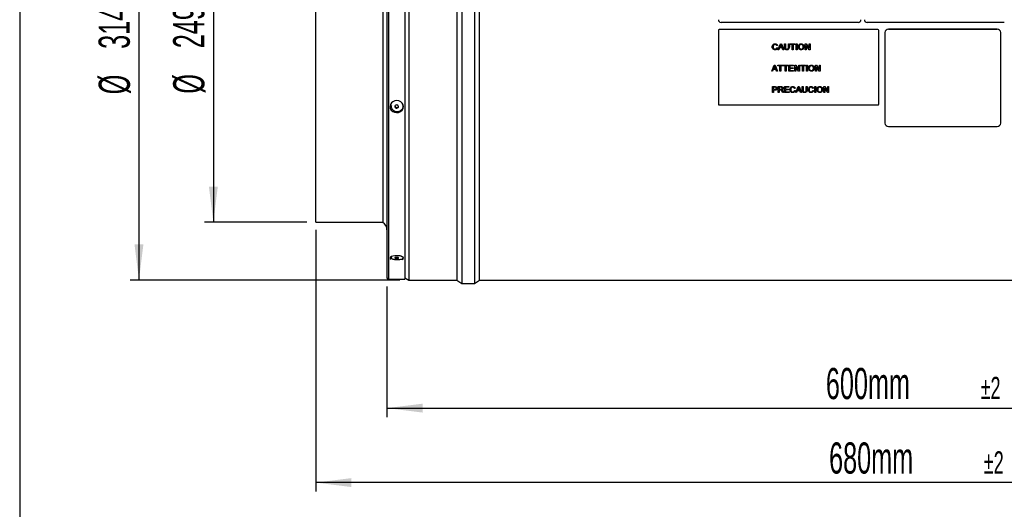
# Model space of a CAD drawing. Extents: x 5 to 297, y -3 to 205.
# Tile 17 of 35: x 5 to 116, y 83 to 138. Entities that reach past the tile are written whole.
import ezdxf

# ---------------------------------------------------------------- set-up
doc = ezdxf.new("R2010")
doc.units = 0
doc.layers.get('0').update_dxf_attribs({"linetype": 'CONTINUOUS'})
doc.styles.add('SLDTEXTSTYLE0', font='TXT', dxfattribs={"width": 0.605})
doc.dimstyles.new('SLDDIMSTYLE0', dxfattribs={"dimtxt": 3.5, "dimasz": 4, "dimexe": 0, "dimexo": 0.0625, "dimgap": 0.875, "dimtad": 1, "dimdec": 0, "dimlfac": 5, "dimrnd": 1e-09, "dimzin": 12, "dimtxsty": 'SLDTEXTSTYLE0', "dimsah": 1, "dimcen": 0.09, "dimazin": 3, "dimtol": 1, "dimtp": 2, "dimtm": 2, "dimtfac": 1, "dimtdec": 0, "dimtofl": 0, "dimtmove": 0, "dimatfit": 3, "dimtolj": 1})
doc.dimstyles.new('SLDDIMSTYLE1', dxfattribs={"dimtxt": 3.5, "dimasz": 4, "dimexe": 0, "dimexo": 0.0625, "dimgap": 0.875, "dimtad": 1, "dimdec": 0, "dimlfac": 5, "dimrnd": 1e-09, "dimzin": 12, "dimtxsty": 'SLDTEXTSTYLE0', "dimsah": 1, "dimcen": 0.09, "dimazin": 3, "dimtfac": 1, "dimtofl": 0, "dimtmove": 0, "dimatfit": 3, "dimtolj": 1, "dimtzin": 12})

# ---------------------------------------------------------------- blocks, each defined once
blk = doc.blocks.new('_D')
at = {"color": 8, "linetype": 'CONTINUOUS'}
for p, q in [((46.23, 108.43), (46.23, 93.79)), ((166.23, 108.43), (166.23, 93.79)), ((46.23, 94.79), (166.23, 94.79))]:
    blk.add_line(p, q, dxfattribs=at)
for points in [[(46.23, 94.79), (50.23, 94.29), (50.23, 95.29)], [(166.23, 94.79), (162.23, 95.29), (162.23, 94.29)]]:
    blk.add_solid(points, dxfattribs=at)
at = {"color": 8, "linetype": 'CONTINUOUS', "attachment_point": 1, "style": 'SLDTEXTSTYLE0'}
for s, insert, char_height in [('600mm', (95.5, 99.3), 3.5), ('±2', (112.87, 98.3), 2.5)]:
    blk.add_mtext(s, dxfattribs=dict(at, insert=insert, char_height=char_height))
blk = doc.blocks.new('_D_1')
at = {"color": 8, "linetype": 'CONTINUOUS'}
for p, q in [((38.23, 114.81), (38.23, 85.43)), ((174.23, 114.65), (174.23, 85.43)), ((174.23, 86.43), (38.23, 86.43))]:
    blk.add_line(p, q, dxfattribs=at)
for points in [[(38.23, 86.43), (42.23, 85.93), (42.23, 86.93)], [(174.23, 86.43), (170.23, 86.93), (170.23, 85.93)]]:
    blk.add_solid(points, dxfattribs=at)
at = {"color": 8, "linetype": 'CONTINUOUS', "attachment_point": 1, "style": 'SLDTEXTSTYLE0'}
for s, insert, char_height in [('680mm', (95.86, 90.94), 3.5), ('±2', (113.23, 89.94), 2.5)]:
    blk.add_mtext(s, dxfattribs=dict(at, insert=insert, char_height=char_height))
blk = doc.blocks.new('_D_2')
at = {"color": 8, "linetype": 'CONTINUOUS'}
for p, q in [((37.23, 165.44), (25.74, 165.44)), ((26.74, 165.44), (26.74, 115.65)), ((37.23, 115.65), (25.74, 115.65))]:
    blk.add_line(p, q, dxfattribs=at)
for points in [[(26.74, 165.44), (26.24, 161.44), (27.24, 161.44)], [(26.74, 115.65), (27.24, 119.65), (26.24, 119.65)]]:
    blk.add_solid(points, dxfattribs=at)
at = {"color": 8, "linetype": 'CONTINUOUS', "char_height": 3.5, "attachment_point": 1, "rotation": 90, "style": 'SLDTEXTSTYLE0'}
for s, insert in [('249mm', (22.22, 135.19)), ('%%c', (22.23, 130.09))]:
    blk.add_mtext(s, dxfattribs=dict(at, insert=insert))
blk = doc.blocks.new('_D_3')
at = {"color": 8, "linetype": 'CONTINUOUS'}
for p, q in [((47.69, 171.93), (17.39, 171.93)), ((18.39, 171.93), (18.39, 109.17)), ((47.69, 109.17), (17.39, 109.17))]:
    blk.add_line(p, q, dxfattribs=at)
for points in [[(18.39, 171.93), (17.89, 167.93), (18.89, 167.93)], [(18.39, 109.17), (18.89, 113.17), (17.89, 113.17)]]:
    blk.add_solid(points, dxfattribs=at)
at = {"color": 8, "linetype": 'CONTINUOUS', "char_height": 3.5, "attachment_point": 1, "rotation": 90, "style": 'SLDTEXTSTYLE0'}
for s, insert in [('314mm', (13.86, 135.12)), ('%%c', (13.87, 130.02))]:
    blk.add_mtext(s, dxfattribs=dict(at, insert=insert))

msp = doc.modelspace()

# ---------------------------------------------------------------- linework, layer by layer
at = {"color": 7, "linetype": 'CONTINUOUS'}
for p, q in [((5, 195), (5, 5)), ((46.23, 171.67), (46.23, 109.43)), ((48.23, 171.85), (48.23, 109.25)), ((48.69, 171.93), (48.69, 109.17)), ((54.09, 171.93), (54.09, 109.17)), ((54.65, 172.33), (54.65, 108.77)), ((56.05, 172.33), (56.05, 108.77)), ((56.61, 109.17), (56.61, 171.86)), ((38.23, 115.65), (38.23, 165.44)), ((45.75, 163.87), (45.75, 115.65)), ((83.43, 137.18), (83.43, 137.19)), ((83.43, 137.18), (83.43, 128.91)), ((101.33, 137.28), (83.53, 137.28)), ((83.53, 137.28), (83.53, 137.28)), ((101.33, 137.28), (83.53, 137.28)), ((99.13, 138.09), (83.73, 138.09)), ((115.53, 138.09), (100.13, 138.09)), ((101.33, 137.28), (101.33, 137.28)), ((101.43, 137.19), (101.43, 137.18)), ((101.43, 128.91), (101.43, 137.18)), ((102.53, 137.32), (102.53, 137.31)), ((114.73, 137.32), (102.53, 137.32)), ((114.73, 137.31), (102.53, 137.31)), ((114.73, 137.32), (114.73, 137.31)), ((102.13, 136.95), (102.13, 136.94)), ((102.13, 136.94), (102.13, 126.79)), ((115.13, 136.95), (115.13, 136.94)), ((115.13, 126.79), (115.13, 136.94)), ((89.57, 135.35), (89.57, 135.35)), ((89.79, 135.61), (89.79, 135.61)), ((89.8, 135.01), (89.8, 135.01)), ((90.07, 135.5), (89.97, 135.48)), ((90.07, 135.5), (89.97, 135.48)), ((89.97, 135.48), (89.97, 135.48)), ((89.99, 135.25), (90.09, 135.23)), ((90.12, 135.02), (90.39, 135.68)), ((90.22, 135.02), (90.12, 135.02)), ((90.22, 135.02), (90.12, 135.02)), ((90.3, 135.22), (90.22, 135.02)), ((90.3, 135.22), (90.22, 135.02)), ((90.22, 135.02), (90.22, 135.02)), ((90.6, 135.22), (90.3, 135.22)), ((90.6, 135.22), (90.3, 135.22)), ((90.3, 135.22), (90.3, 135.22)), ((90.4, 135.48), (90.33, 135.3)), ((90.4, 135.48), (90.33, 135.3)), ((90.33, 135.3), (90.57, 135.3)), ((90.33, 135.3), (90.33, 135.3)), ((90.39, 135.68), (90.51, 135.68)), ((90.4, 135.48), (90.4, 135.48)), ((90.45, 135.6), (90.45, 135.6)), ((90.57, 135.3), (90.5, 135.47)), ((90.5, 135.47), (90.5, 135.47)), ((90.57, 135.3), (90.5, 135.47)), ((90.51, 135.68), (90.78, 135.02)), ((90.57, 135.3), (90.57, 135.3)), ((90.68, 135.02), (90.6, 135.22)), ((90.68, 135.02), (90.6, 135.22)), ((90.6, 135.22), (90.6, 135.22)), ((90.78, 135.02), (90.68, 135.02)), ((90.78, 135.02), (90.68, 135.02)), ((90.68, 135.02), (90.68, 135.02)), ((90.86, 135.68), (90.96, 135.68)), ((90.86, 135.3), (90.86, 135.68)), ((90.96, 135.68), (90.96, 135.3)), ((91.13, 135.01), (91.13, 135.01)), ((91.3, 135.68), (91.4, 135.68)), ((91.3, 135.3), (91.3, 135.68)), ((91.4, 135.68), (91.4, 135.3)), ((91.5, 135.68), (92.05, 135.68)), ((91.5, 135.6), (91.5, 135.68)), ((91.73, 135.6), (91.5, 135.6)), ((91.73, 135.6), (91.5, 135.6)), ((91.73, 135.02), (91.73, 135.6)), ((91.73, 135.6), (91.73, 135.6)), ((91.83, 135.02), (91.73, 135.02)), ((91.83, 135.02), (91.73, 135.02)), ((91.83, 135.6), (91.83, 135.02)), ((92.05, 135.6), (91.83, 135.6)), ((92.05, 135.6), (91.83, 135.6)), ((91.83, 135.6), (91.83, 135.6)), ((92.05, 135.68), (92.05, 135.6)), ((92.17, 135.68), (92.27, 135.68)), ((92.17, 135.02), (92.17, 135.68)), ((92.27, 135.02), (92.17, 135.02)), ((92.27, 135.02), (92.17, 135.02)), ((92.27, 135.68), (92.27, 135.02)), ((92.49, 135.34), (92.49, 135.34)), ((92.72, 135.01), (92.72, 135.01)), ((92.73, 135.61), (92.73, 135.61)), ((92.96, 135.35), (92.96, 135.35)), ((93.18, 135.68), (93.29, 135.68)), ((93.18, 135.02), (93.18, 135.68)), ((93.28, 135.02), (93.18, 135.02)), ((93.28, 135.02), (93.18, 135.02)), ((93.28, 135.51), (93.28, 135.02)), ((93.62, 135.02), (93.28, 135.51)), ((93.62, 135.02), (93.28, 135.51)), ((93.28, 135.51), (93.28, 135.51)), ((93.29, 135.68), (93.62, 135.19)), ((93.62, 135.68), (93.72, 135.68)), ((93.62, 135.19), (93.62, 135.68)), ((93.72, 135.02), (93.62, 135.02)), ((93.72, 135.02), (93.62, 135.02)), ((93.62, 135.02), (93.62, 135.02)), ((93.72, 135.68), (93.72, 135.02)), ((89.42, 132.62), (89.69, 133.28)), ((89.6, 132.82), (89.52, 132.62)), ((89.6, 132.82), (89.52, 132.62)), ((89.9, 132.82), (89.6, 132.82)), ((89.9, 132.82), (89.6, 132.82)), ((89.6, 132.82), (89.6, 132.82)), ((89.7, 133.08), (89.63, 132.9)), ((89.7, 133.08), (89.63, 132.9)), ((89.63, 132.9), (89.87, 132.9)), ((89.63, 132.9), (89.63, 132.9)), ((89.69, 133.28), (89.81, 133.28)), ((89.7, 133.08), (89.7, 133.08)), ((89.75, 133.2), (89.75, 133.2)), ((89.87, 132.9), (89.8, 133.07)), ((89.8, 133.07), (89.8, 133.07)), ((89.87, 132.9), (89.8, 133.07)), ((89.81, 133.28), (90.08, 132.62)), ((89.87, 132.9), (89.87, 132.9)), ((89.98, 132.62), (89.9, 132.82)), ((89.98, 132.62), (89.9, 132.82)), ((89.9, 132.82), (89.9, 132.82)), ((90.1, 133.28), (90.65, 133.28)), ((90.1, 133.2), (90.1, 133.28)), ((90.33, 133.2), (90.1, 133.2)), ((90.33, 133.2), (90.1, 133.2)), ((90.33, 132.62), (90.33, 133.2)), ((90.33, 133.2), (90.33, 133.2)), ((90.43, 133.2), (90.43, 132.62)), ((90.65, 133.2), (90.43, 133.2)), ((90.65, 133.2), (90.43, 133.2)), ((90.43, 133.2), (90.43, 133.2)), ((90.65, 133.28), (90.65, 133.2)), ((90.71, 133.28), (91.25, 133.28)), ((90.71, 133.2), (90.71, 133.28)), ((90.93, 133.2), (90.71, 133.2)), ((90.93, 133.2), (90.71, 133.2)), ((90.93, 132.62), (90.93, 133.2)), ((90.93, 133.2), (90.93, 133.2)), ((91.03, 133.2), (91.03, 132.62)), ((91.25, 133.2), (91.03, 133.2)), ((91.25, 133.2), (91.03, 133.2)), ((91.03, 133.2), (91.03, 133.2)), ((91.25, 133.28), (91.25, 133.2)), ((91.36, 133.28), (91.85, 133.28)), ((91.36, 132.62), (91.36, 133.28)), ((91.46, 133.2), (91.46, 133)), ((91.85, 133.2), (91.46, 133.2)), ((91.85, 133.2), (91.46, 133.2)), ((91.46, 133.2), (91.46, 133.2)), ((91.46, 133), (91.83, 133)), ((91.46, 132.92), (91.46, 132.7)), ((91.83, 132.92), (91.46, 132.92)), ((91.83, 132.92), (91.46, 132.92)), ((91.46, 132.92), (91.46, 132.92)), ((91.46, 132.7), (91.87, 132.7)), ((91.83, 133), (91.83, 132.92)), ((91.85, 133.28), (91.85, 133.2)), ((91.87, 132.7), (91.87, 132.62)), ((92.01, 133.28), (92.11, 133.28)), ((92.01, 132.62), (92.01, 133.28)), ((92.11, 133.28), (92.45, 132.79)), ((92.11, 133.11), (92.11, 132.62)), ((92.44, 132.62), (92.11, 133.11)), ((92.44, 132.62), (92.11, 133.11)), ((92.11, 133.11), (92.11, 133.11)), ((92.45, 133.28), (92.54, 133.28)), ((92.45, 132.79), (92.45, 133.28)), ((92.54, 133.28), (92.54, 132.62)), ((92.65, 133.28), (93.2, 133.28)), ((92.65, 133.2), (92.65, 133.28)), ((92.88, 133.2), (92.65, 133.2)), ((92.88, 133.2), (92.65, 133.2)), ((92.88, 132.62), (92.88, 133.2)), ((92.88, 133.2), (92.88, 133.2)), ((92.98, 133.2), (92.98, 132.62)), ((93.2, 133.2), (92.98, 133.2)), ((93.2, 133.2), (92.98, 133.2)), ((92.98, 133.2), (92.98, 133.2)), ((93.2, 133.28), (93.2, 133.2)), ((93.32, 133.28), (93.42, 133.28)), ((93.32, 132.62), (93.32, 133.28)), ((93.42, 133.28), (93.42, 132.62)), ((93.64, 132.94), (93.64, 132.94)), ((93.87, 133.21), (93.87, 133.21)), ((94.11, 132.95), (94.11, 132.95)), ((94.33, 133.28), (94.44, 133.28)), ((94.33, 132.62), (94.33, 133.28)), ((94.43, 133.11), (94.43, 132.62)), ((94.76, 132.62), (94.43, 133.11)), ((94.76, 132.62), (94.43, 133.11)), ((94.43, 133.11), (94.43, 133.11)), ((94.44, 133.28), (94.77, 132.79)), ((94.77, 133.28), (94.87, 133.28)), ((94.77, 132.79), (94.77, 133.28)), ((94.87, 133.28), (94.87, 132.62)), ((89.52, 132.62), (89.42, 132.62)), ((89.52, 132.62), (89.42, 132.62)), ((89.52, 132.62), (89.52, 132.62)), ((90.08, 132.62), (89.98, 132.62)), ((90.08, 132.62), (89.98, 132.62)), ((89.98, 132.62), (89.98, 132.62)), ((90.43, 132.62), (90.33, 132.62)), ((90.43, 132.62), (90.33, 132.62)), ((91.03, 132.62), (90.93, 132.62)), ((91.03, 132.62), (90.93, 132.62)), ((91.87, 132.62), (91.36, 132.62)), ((91.87, 132.62), (91.36, 132.62)), ((92.11, 132.62), (92.01, 132.62)), ((92.11, 132.62), (92.01, 132.62)), ((92.54, 132.62), (92.44, 132.62)), ((92.54, 132.62), (92.44, 132.62)), ((92.44, 132.62), (92.44, 132.62)), ((92.98, 132.62), (92.88, 132.62)), ((92.98, 132.62), (92.88, 132.62)), ((93.42, 132.62), (93.32, 132.62)), ((93.42, 132.62), (93.32, 132.62)), ((93.87, 132.61), (93.87, 132.61)), ((94.43, 132.62), (94.33, 132.62)), ((94.43, 132.62), (94.33, 132.62)), ((94.87, 132.62), (94.76, 132.62)), ((94.87, 132.62), (94.76, 132.62)), ((94.76, 132.62), (94.76, 132.62)), ((89.51, 130.88), (89.77, 130.88)), ((89.51, 130.22), (89.51, 130.88)), ((89.78, 130.8), (89.61, 130.8)), ((89.78, 130.8), (89.61, 130.8)), ((89.61, 130.8), (89.61, 130.57)), ((89.61, 130.8), (89.61, 130.8)), ((89.61, 130.57), (89.78, 130.57)), ((89.61, 130.49), (89.61, 130.22)), ((89.78, 130.49), (89.61, 130.49)), ((89.78, 130.49), (89.61, 130.49)), ((89.61, 130.49), (89.61, 130.49)), ((89.78, 130.8), (89.78, 130.8)), ((89.78, 130.49), (89.78, 130.49)), ((89.86, 130.8), (89.86, 130.8)), ((89.93, 130.69), (89.93, 130.69)), ((90.16, 130.88), (90.46, 130.88)), ((90.16, 130.22), (90.16, 130.88)), ((90.47, 130.8), (90.26, 130.8)), ((90.47, 130.8), (90.26, 130.8)), ((90.26, 130.8), (90.26, 130.59)), ((90.26, 130.8), (90.26, 130.8)), ((90.26, 130.59), (90.44, 130.59)), ((90.26, 130.52), (90.26, 130.22)), ((90.36, 130.52), (90.26, 130.52)), ((90.36, 130.52), (90.26, 130.52)), ((90.26, 130.52), (90.26, 130.52)), ((90.36, 130.52), (90.36, 130.52)), ((90.41, 130.51), (90.41, 130.51)), ((90.47, 130.8), (90.47, 130.8)), ((90.51, 130.52), (90.51, 130.52)), ((90.6, 130.7), (90.6, 130.7)), ((90.86, 130.88), (91.35, 130.88)), ((90.86, 130.22), (90.86, 130.88)), ((90.96, 130.8), (90.96, 130.6)), ((91.35, 130.8), (90.96, 130.8)), ((91.35, 130.8), (90.96, 130.8)), ((90.96, 130.8), (90.96, 130.8)), ((90.96, 130.6), (91.32, 130.6)), ((90.96, 130.52), (90.96, 130.3)), ((91.32, 130.52), (90.96, 130.52)), ((91.32, 130.52), (90.96, 130.52)), ((90.96, 130.52), (90.96, 130.52)), ((91.32, 130.6), (91.32, 130.52)), ((91.35, 130.88), (91.35, 130.8)), ((91.57, 130.55), (91.57, 130.55)), ((91.79, 130.81), (91.79, 130.81)), ((92.06, 130.7), (91.96, 130.68)), ((92.06, 130.7), (91.96, 130.68)), ((91.96, 130.68), (91.96, 130.68)), ((91.98, 130.45), (92.08, 130.43)), ((92.11, 130.22), (92.39, 130.88)), ((92.39, 130.68), (92.32, 130.5)), ((92.39, 130.68), (92.32, 130.5)), ((92.32, 130.5), (92.56, 130.5)), ((92.32, 130.5), (92.32, 130.5)), ((92.39, 130.88), (92.5, 130.88)), ((92.39, 130.68), (92.39, 130.68)), ((92.44, 130.8), (92.44, 130.8)), ((92.56, 130.5), (92.49, 130.67)), ((92.49, 130.67), (92.49, 130.67)), ((92.56, 130.5), (92.49, 130.67)), ((92.5, 130.88), (92.78, 130.22)), ((92.56, 130.5), (92.56, 130.5)), ((92.85, 130.88), (92.95, 130.88)), ((92.85, 130.5), (92.85, 130.88)), ((92.95, 130.88), (92.95, 130.5)), ((93.29, 130.88), (93.39, 130.88)), ((93.29, 130.5), (93.29, 130.88)), ((93.39, 130.88), (93.39, 130.5)), ((93.61, 130.55), (93.61, 130.55)), ((93.83, 130.81), (93.83, 130.81)), ((94.11, 130.7), (94.01, 130.68)), ((94.11, 130.7), (94.01, 130.68)), ((94.01, 130.68), (94.01, 130.68)), ((94.03, 130.45), (94.12, 130.43)), ((94.26, 130.88), (94.36, 130.88)), ((94.26, 130.22), (94.26, 130.88)), ((94.36, 130.88), (94.36, 130.22)), ((94.58, 130.54), (94.58, 130.54)), ((94.82, 130.81), (94.82, 130.81)), ((95.05, 130.55), (95.05, 130.55)), ((95.27, 130.88), (95.38, 130.88)), ((95.27, 130.22), (95.27, 130.88)), ((95.37, 130.71), (95.37, 130.22)), ((95.71, 130.22), (95.37, 130.71)), ((95.71, 130.22), (95.37, 130.71)), ((95.37, 130.71), (95.37, 130.71)), ((95.38, 130.88), (95.71, 130.39)), ((95.71, 130.88), (95.81, 130.88)), ((95.71, 130.39), (95.71, 130.88)), ((95.81, 130.88), (95.81, 130.22)), ((89.61, 130.22), (89.51, 130.22)), ((89.61, 130.22), (89.51, 130.22)), ((90.26, 130.22), (90.16, 130.22)), ((90.26, 130.22), (90.16, 130.22)), ((90.64, 130.22), (90.55, 130.36)), ((90.64, 130.22), (90.55, 130.36)), ((90.55, 130.36), (90.55, 130.36)), ((90.64, 130.4), (90.75, 130.22)), ((90.75, 130.22), (90.64, 130.22)), ((90.75, 130.22), (90.64, 130.22)), ((90.64, 130.22), (90.64, 130.22)), ((91.37, 130.22), (90.86, 130.22)), ((91.37, 130.22), (90.86, 130.22)), ((90.96, 130.3), (91.37, 130.3)), ((91.37, 130.3), (91.37, 130.22)), ((91.79, 130.21), (91.79, 130.21)), ((92.21, 130.22), (92.11, 130.22)), ((92.21, 130.22), (92.11, 130.22)), ((92.29, 130.42), (92.21, 130.22)), ((92.29, 130.42), (92.21, 130.22)), ((92.21, 130.22), (92.21, 130.22)), ((92.59, 130.42), (92.29, 130.42)), ((92.59, 130.42), (92.29, 130.42)), ((92.29, 130.42), (92.29, 130.42)), ((92.67, 130.22), (92.59, 130.42)), ((92.67, 130.22), (92.59, 130.42)), ((92.59, 130.42), (92.59, 130.42)), ((92.78, 130.22), (92.67, 130.22)), ((92.78, 130.22), (92.67, 130.22)), ((92.67, 130.22), (92.67, 130.22)), ((93.12, 130.21), (93.12, 130.21)), ((93.84, 130.21), (93.84, 130.21)), ((94.36, 130.22), (94.26, 130.22)), ((94.36, 130.22), (94.26, 130.22)), ((94.82, 130.21), (94.82, 130.21)), ((95.37, 130.22), (95.27, 130.22)), ((95.37, 130.22), (95.27, 130.22)), ((95.81, 130.22), (95.71, 130.22)), ((95.81, 130.22), (95.71, 130.22)), ((95.71, 130.22), (95.71, 130.22)), ((83.53, 128.82), (101.33, 128.82)), ((102.53, 126.41), (114.73, 126.41)), ((38.23, 115.65), (45.75, 115.65)), ((46.79, 111.83), (46.73, 111.8)), ((47.9, 111.8), (47.73, 111.88)), ((47.93, 111.78), (47.92, 111.8)), ((46.23, 109.43), (46.23, 109.43)), ((46.41, 109.25), (48.23, 109.25)), ((48.23, 109.4), (48.69, 109.17)), ((48.23, 109.25), (48.23, 109.25)), ((48.69, 109.17), (54.09, 109.17)), ((54.09, 109.17), (54.65, 108.77)), ((54.65, 108.77), (56.05, 108.77)), ((56.05, 108.77), (56.61, 109.17)), ((56.61, 109.17), (155.85, 109.17))]:
    msp.add_line(p, q, dxfattribs=at)
at = {"color": 8, "linetype": 'CONTINUOUS'}
for p in [(46.41, 171.85), (46.41, 109.25)]:
    msp.add_line(p, (46.41, 109.25), dxfattribs=at)
at = {"color": 7, "linetype": 'CONTINUOUS', "flags": 128}
for points in [[(47.92, 128.23), (48.03, 128.42), (48.07, 128.63), (48.03, 128.84), (47.93, 129.03), (47.77, 129.18), (47.56, 129.28), (47.33, 129.32), (47.1, 129.29), (46.89, 129.19), (46.72, 129.05), (46.61, 128.86), (46.57, 128.65), (46.6, 128.44), (46.7, 128.25), (46.87, 128.1), (47.08, 128), (47.31, 127.96), (47.54, 127.99), (47.75, 128.08), (47.92, 128.23)], [(47.48, 128.53), (47.51, 128.59), (47.52, 128.66), (47.49, 128.73), (47.44, 128.78), (47.37, 128.81), (47.29, 128.82), (47.22, 128.79), (47.16, 128.75), (47.12, 128.68), (47.12, 128.61), (47.15, 128.55), (47.2, 128.49), (47.27, 128.46), (47.35, 128.46), (47.42, 128.48), (47.48, 128.53)], [(47.48, 128.61), (47.51, 128.68), (47.51, 128.68)], [(47.92, 111.49), (48.03, 111.56), (48.07, 111.64), (48.03, 111.72), (47.93, 111.79), (47.77, 111.85), (47.56, 111.89), (47.33, 111.9), (47.1, 111.89), (46.89, 111.85), (46.72, 111.8), (46.61, 111.73), (46.57, 111.65), (46.6, 111.57), (46.7, 111.5)], [(47.48, 111.6), (47.51, 111.63), (47.52, 111.65), (47.49, 111.68), (47.44, 111.7), (47.37, 111.71), (47.29, 111.71), (47.22, 111.7), (47.16, 111.69), (47.12, 111.66), (47.12, 111.64), (47.15, 111.61), (47.2, 111.59), (47.27, 111.58), (47.35, 111.58), (47.42, 111.59), (47.48, 111.6)]]:
    msp.add_lwpolyline(points, dxfattribs=at)
at = {"color": 7, "linetype": 'CONTINUOUS'}
for centre, radius, start, end in [((83.73, 138.39), 0.3, 180.0044, 270.0044), ((99.13, 138.39), 0.3, 269.9956, 359.9956), ((100.13, 138.39), 0.3, 180.0044, 270.0044), ((83.53, 137.18), 0.0971, 88.2746, 178.1638), ((83.53, 137.19), 0.0971, 88.2746, 178.1638), ((101.33, 137.18), 0.0971, 1.8362, 91.7254), ((101.33, 137.19), 0.0971, 1.8362, 91.7254), ((102.52, 136.93), 0.389, 88.2746, 178.1638), ((102.52, 136.93), 0.389, 88.2746, 178.1638), ((114.74, 136.93), 0.389, 1.8362, 91.7254), ((114.74, 136.93), 0.389, 1.8362, 91.7254), ((47.32, 128.74), 0.206, 197.7811, 320.5604), ((83.53, 128.92), 0.0971, 181.8362, 271.7254), ((101.33, 128.92), 0.0971, 268.2746, 358.1638), ((102.52, 126.8), 0.389, 181.8362, 271.7254), ((114.74, 126.8), 0.389, 268.2746, 358.1638), ((45.23, 114.79), 1, 0, 58.6677), ((46.41, 109.43), 0.18, 180, 270)]:
    msp.add_arc(centre, radius, start, end, dxfattribs=at)
for points, knots in [([(89.48, 135.35), (89.48, 135.4), (89.49, 135.5), (89.56, 135.61), (89.68, 135.68), (89.76, 135.68), (89.8, 135.69)], [0, 0, 0, 0, 0.280492, 0.55957, 0.779615, 1, 1, 1, 1]), ([(89.8, 135.01), (89.75, 135.02), (89.64, 135.02), (89.53, 135.12), (89.48, 135.24), (89.48, 135.32), (89.48, 135.35)], [0, 0, 0, 0, 0.279955, 0.558088, 0.778912, 1, 1, 1, 1]), ([(89.8, 135.01), (89.75, 135.02), (89.64, 135.02), (89.53, 135.12), (89.48, 135.24), (89.48, 135.32), (89.48, 135.35)], [0, 0, 0, 0, 0.279955, 0.558088, 0.778912, 1, 1, 1, 1]), ([(89.79, 135.61), (89.77, 135.61), (89.72, 135.61), (89.65, 135.57), (89.59, 135.49), (89.58, 135.41), (89.57, 135.35)], [0, 0, 0, 0, 0.187223, 0.373906, 0.560736, 1, 1, 1, 1]), ([(89.79, 135.61), (89.77, 135.61), (89.72, 135.61), (89.65, 135.57), (89.59, 135.49), (89.58, 135.41), (89.57, 135.35)], [0, 0, 0, 0, 0.187223, 0.373906, 0.560736, 1, 1, 1, 1]), ([(89.57, 135.35), (89.58, 135.32), (89.58, 135.25), (89.62, 135.15), (89.7, 135.1), (89.76, 135.09), (89.79, 135.09)], [0, 0, 0, 0, 0.281245, 0.560716, 0.780138, 1, 1, 1, 1]), ([(89.97, 135.48), (89.96, 135.5), (89.95, 135.54), (89.9, 135.58), (89.85, 135.61), (89.81, 135.61), (89.79, 135.61)], [0, 0, 0, 0, 0.280553, 0.559739, 0.779654, 1, 1, 1, 1]), ([(89.97, 135.48), (89.96, 135.5), (89.95, 135.54), (89.9, 135.58), (89.85, 135.61), (89.81, 135.61), (89.79, 135.61)], [0, 0, 0, 0, 0.2805533, 0.5597389, 0.7796538, 1, 1, 1, 1]), ([(89.79, 135.09), (89.82, 135.09), (89.87, 135.1), (89.95, 135.15), (89.97, 135.21), (89.99, 135.25)], [0, 0, 0, 0, 0.280711, 0.560905, 1, 1, 1, 1]), ([(89.8, 135.69), (89.83, 135.68), (89.9, 135.68), (89.99, 135.63), (90.04, 135.57), (90.06, 135.52), (90.07, 135.5)], [0, 0, 0, 0, 0.280081, 0.559449, 0.779549, 1, 1, 1, 1]), ([(90.09, 135.23), (90.07, 135.2), (90.05, 135.13), (89.98, 135.06), (89.89, 135.02), (89.83, 135.01), (89.8, 135.01)], [0, 0, 0, 0, 0.280256, 0.559546, 0.779589, 1, 1, 1, 1]), ([(90.09, 135.23), (90.07, 135.2), (90.05, 135.13), (89.98, 135.06), (89.89, 135.02), (89.83, 135.01), (89.8, 135.01)], [0, 0, 0, 0, 0.280256, 0.559546, 0.779589, 1, 1, 1, 1]), ([(90.45, 135.6), (90.44, 135.58), (90.43, 135.54), (90.41, 135.5), (90.4, 135.48)], [0, 0, 0, 0, 0.559915, 1, 1, 1, 1]), ([(90.45, 135.6), (90.44, 135.58), (90.43, 135.54), (90.41, 135.5), (90.4, 135.48)], [0, 0, 0, 0, 0.559915, 1, 1, 1, 1]), ([(90.5, 135.47), (90.49, 135.5), (90.47, 135.54), (90.46, 135.58), (90.45, 135.6)], [0, 0, 0, 0, 0.5600021, 1, 1, 1, 1]), ([(90.5, 135.47), (90.49, 135.5), (90.47, 135.54), (90.46, 135.58), (90.45, 135.6)], [0, 0, 0, 0, 0.5600021, 1, 1, 1, 1]), ([(91.13, 135.01), (91.08, 135.01), (91, 135.02), (90.89, 135.1), (90.86, 135.2), (90.86, 135.27), (90.86, 135.3)], [0, 0, 0, 0, 0.280729, 0.557904, 0.778403, 1, 1, 1, 1]), ([(91.13, 135.01), (91.08, 135.01), (91, 135.02), (90.89, 135.1), (90.86, 135.2), (90.86, 135.27), (90.86, 135.3)], [0, 0, 0, 0, 0.280729, 0.557904, 0.778403, 1, 1, 1, 1]), ([(90.96, 135.3), (90.96, 135.28), (90.96, 135.22), (90.98, 135.14), (91.05, 135.1), (91.1, 135.1), (91.12, 135.1)], [0, 0, 0, 0, 0.281788, 0.560122, 0.779386, 1, 1, 1, 1]), ([(91.12, 135.1), (91.14, 135.1), (91.18, 135.1), (91.24, 135.12), (91.3, 135.19), (91.3, 135.26), (91.3, 135.3)], [0, 0, 0, 0, 0.187561, 0.374239, 0.559719, 1, 1, 1, 1]), ([(91.4, 135.3), (91.4, 135.26), (91.39, 135.18), (91.34, 135.07), (91.23, 135.02), (91.16, 135.01), (91.13, 135.01)], [0, 0, 0, 0, 0.281627, 0.559158, 0.778983, 1, 1, 1, 1]), ([(91.4, 135.3), (91.4, 135.26), (91.39, 135.18), (91.34, 135.07), (91.23, 135.02), (91.16, 135.01), (91.13, 135.01)], [0, 0, 0, 0, 0.281627, 0.559158, 0.778983, 1, 1, 1, 1]), ([(92.39, 135.34), (92.4, 135.39), (92.4, 135.49), (92.48, 135.61), (92.6, 135.68), (92.68, 135.68), (92.72, 135.69)], [0, 0, 0, 0, 0.28057, 0.559575, 0.779561, 1, 1, 1, 1]), ([(92.72, 135.01), (92.67, 135.02), (92.57, 135.03), (92.46, 135.12), (92.4, 135.23), (92.4, 135.3), (92.39, 135.34)], [0, 0, 0, 0, 0.2796, 0.558765, 0.77931, 1, 1, 1, 1]), ([(92.72, 135.01), (92.67, 135.02), (92.57, 135.03), (92.46, 135.12), (92.4, 135.23), (92.4, 135.3), (92.39, 135.34)], [0, 0, 0, 0, 0.2796, 0.558765, 0.77931, 1, 1, 1, 1]), ([(92.73, 135.61), (92.69, 135.61), (92.61, 135.6), (92.5, 135.5), (92.49, 135.4), (92.49, 135.34)], [0, 0, 0, 0, 0.280128, 0.559653, 1, 1, 1, 1]), ([(92.73, 135.61), (92.69, 135.61), (92.61, 135.6), (92.5, 135.5), (92.49, 135.4), (92.49, 135.34)], [0, 0, 0, 0, 0.280128, 0.559653, 1, 1, 1, 1]), ([(92.49, 135.34), (92.49, 135.3), (92.5, 135.23), (92.55, 135.15), (92.64, 135.1), (92.69, 135.09), (92.72, 135.09)], [0, 0, 0, 0, 0.280657, 0.559885, 0.779849, 1, 1, 1, 1]), ([(92.72, 135.69), (92.78, 135.68), (92.88, 135.67), (92.99, 135.58), (93.05, 135.46), (93.05, 135.39), (93.06, 135.35)], [0, 0, 0, 0, 0.279564, 0.558584, 0.779087, 1, 1, 1, 1]), ([(93.06, 135.35), (93.05, 135.3), (93.04, 135.2), (92.96, 135.09), (92.85, 135.02), (92.76, 135.02), (92.72, 135.01)], [0, 0, 0, 0, 0.280353, 0.559502, 0.779635, 1, 1, 1, 1]), ([(93.06, 135.35), (93.05, 135.3), (93.04, 135.2), (92.96, 135.09), (92.85, 135.02), (92.76, 135.02), (92.72, 135.01)], [0, 0, 0, 0, 0.280353, 0.559502, 0.779635, 1, 1, 1, 1]), ([(92.72, 135.09), (92.76, 135.09), (92.84, 135.1), (92.92, 135.18), (92.95, 135.26), (92.96, 135.32), (92.96, 135.35)], [0, 0, 0, 0, 0.2791, 0.558192, 0.778806, 1, 1, 1, 1]), ([(92.96, 135.35), (92.96, 135.38), (92.95, 135.46), (92.9, 135.55), (92.82, 135.6), (92.76, 135.61), (92.73, 135.61)], [0, 0, 0, 0, 0.280797, 0.560068, 0.779984, 1, 1, 1, 1]), ([(92.96, 135.35), (92.96, 135.38), (92.95, 135.46), (92.9, 135.55), (92.82, 135.6), (92.76, 135.61), (92.73, 135.61)], [0, 0, 0, 0, 0.280797, 0.560068, 0.779984, 1, 1, 1, 1]), ([(89.75, 133.2), (89.74, 133.18), (89.73, 133.14), (89.71, 133.1), (89.7, 133.08)], [0, 0, 0, 0, 0.559915, 1, 1, 1, 1]), ([(89.75, 133.2), (89.74, 133.18), (89.73, 133.14), (89.71, 133.1), (89.7, 133.08)], [0, 0, 0, 0, 0.559915, 1, 1, 1, 1]), ([(89.8, 133.07), (89.79, 133.1), (89.77, 133.14), (89.76, 133.18), (89.75, 133.2)], [0, 0, 0, 0, 0.560002, 1, 1, 1, 1]), ([(89.8, 133.07), (89.79, 133.1), (89.77, 133.14), (89.76, 133.18), (89.75, 133.2)], [0, 0, 0, 0, 0.560002, 1, 1, 1, 1]), ([(93.54, 132.94), (93.54, 132.99), (93.55, 133.09), (93.63, 133.21), (93.75, 133.28), (93.83, 133.28), (93.87, 133.29)], [0, 0, 0, 0, 0.28057, 0.559575, 0.779561, 1, 1, 1, 1]), ([(93.87, 132.61), (93.82, 132.62), (93.72, 132.63), (93.61, 132.72), (93.55, 132.83), (93.54, 132.9), (93.54, 132.94)], [0, 0, 0, 0, 0.2796, 0.558765, 0.77931, 1, 1, 1, 1]), ([(93.87, 132.61), (93.82, 132.62), (93.72, 132.63), (93.61, 132.72), (93.55, 132.83), (93.54, 132.9), (93.54, 132.94)], [0, 0, 0, 0, 0.2796, 0.558765, 0.77931, 1, 1, 1, 1]), ([(93.87, 133.21), (93.83, 133.21), (93.76, 133.2), (93.65, 133.1), (93.64, 133), (93.64, 132.94)], [0, 0, 0, 0, 0.280128, 0.559653, 1, 1, 1, 1]), ([(93.87, 133.21), (93.83, 133.21), (93.76, 133.2), (93.65, 133.1), (93.64, 133), (93.64, 132.94)], [0, 0, 0, 0, 0.280128, 0.559653, 1, 1, 1, 1]), ([(93.64, 132.94), (93.64, 132.9), (93.65, 132.83), (93.7, 132.75), (93.78, 132.7), (93.84, 132.69), (93.87, 132.69)], [0, 0, 0, 0, 0.280657, 0.559885, 0.779849, 1, 1, 1, 1]), ([(93.87, 133.29), (93.93, 133.28), (94.03, 133.27), (94.14, 133.18), (94.2, 133.06), (94.2, 132.99), (94.21, 132.95)], [0, 0, 0, 0, 0.279564, 0.558584, 0.779087, 1, 1, 1, 1]), ([(94.11, 132.95), (94.1, 132.99), (94.1, 133.06), (94.05, 133.15), (93.96, 133.2), (93.9, 133.21), (93.87, 133.21)], [0, 0, 0, 0, 0.280797, 0.560068, 0.779984, 1, 1, 1, 1]), ([(94.11, 132.95), (94.1, 132.99), (94.1, 133.06), (94.05, 133.15), (93.96, 133.2), (93.9, 133.21), (93.87, 133.21)], [0, 0, 0, 0, 0.280797, 0.560068, 0.779984, 1, 1, 1, 1]), ([(94.21, 132.95), (94.2, 132.9), (94.19, 132.8), (94.11, 132.69), (93.99, 132.62), (93.91, 132.62), (93.87, 132.61)], [0, 0, 0, 0, 0.280353, 0.559502, 0.779635, 1, 1, 1, 1]), ([(94.21, 132.95), (94.2, 132.9), (94.19, 132.8), (94.11, 132.69), (93.99, 132.62), (93.91, 132.62), (93.87, 132.61)], [0, 0, 0, 0, 0.280353, 0.559502, 0.779635, 1, 1, 1, 1]), ([(93.87, 132.69), (93.91, 132.69), (93.99, 132.7), (94.07, 132.78), (94.1, 132.86), (94.11, 132.92), (94.11, 132.95)], [0, 0, 0, 0, 0.2791, 0.558192, 0.778806, 1, 1, 1, 1]), ([(89.77, 130.88), (89.79, 130.88), (89.82, 130.88), (89.86, 130.87), (89.87, 130.87)], [0, 0, 0, 0, 0.560101, 1, 1, 1, 1]), ([(89.86, 130.8), (89.84, 130.8), (89.82, 130.8), (89.79, 130.8), (89.78, 130.8)], [0, 0, 0, 0, 0.559585, 1, 1, 1, 1]), ([(89.86, 130.8), (89.84, 130.8), (89.82, 130.8), (89.79, 130.8), (89.78, 130.8)], [0, 0, 0, 0, 0.559585, 1, 1, 1, 1]), ([(90.03, 130.69), (90.03, 130.66), (90.02, 130.59), (89.93, 130.5), (89.84, 130.49), (89.78, 130.49)], [0, 0, 0, 0, 0.280751, 0.559708, 1, 1, 1, 1]), ([(90.03, 130.69), (90.03, 130.66), (90.02, 130.59), (89.93, 130.5), (89.84, 130.49), (89.78, 130.49)], [0, 0, 0, 0, 0.280751, 0.559708, 1, 1, 1, 1]), ([(89.78, 130.57), (89.8, 130.57), (89.84, 130.57), (89.9, 130.59), (89.93, 130.64), (89.93, 130.67), (89.93, 130.69)], [0, 0, 0, 0, 0.281401, 0.559753, 0.779356, 1, 1, 1, 1]), ([(89.93, 130.69), (89.93, 130.7), (89.93, 130.73), (89.91, 130.76), (89.89, 130.79), (89.87, 130.79), (89.86, 130.8)], [0, 0, 0, 0, 0.280261, 0.560078, 0.78015, 1, 1, 1, 1]), ([(89.93, 130.69), (89.93, 130.7), (89.93, 130.73), (89.91, 130.76), (89.89, 130.79), (89.87, 130.79), (89.86, 130.8)], [0, 0, 0, 0, 0.280261, 0.560078, 0.78015, 1, 1, 1, 1]), ([(89.87, 130.87), (89.9, 130.87), (89.95, 130.85), (90, 130.8), (90.03, 130.75), (90.03, 130.71), (90.03, 130.69)], [0, 0, 0, 0, 0.280013, 0.55891, 0.779396, 1, 1, 1, 1]), ([(90.41, 130.51), (90.4, 130.51), (90.38, 130.52), (90.36, 130.52), (90.36, 130.52)], [0, 0, 0, 0, 0.559853, 1, 1, 1, 1]), ([(90.41, 130.51), (90.4, 130.51), (90.38, 130.52), (90.36, 130.52), (90.36, 130.52)], [0, 0, 0, 0, 0.559853, 1, 1, 1, 1]), ([(90.55, 130.36), (90.53, 130.39), (90.5, 130.44), (90.45, 130.5), (90.42, 130.51), (90.41, 130.51)], [0, 0, 0, 0, 0.56088, 0.780729, 1, 1, 1, 1]), ([(90.55, 130.36), (90.53, 130.39), (90.5, 130.44), (90.45, 130.5), (90.42, 130.51), (90.41, 130.51)], [0, 0, 0, 0, 0.56088, 0.780729, 1, 1, 1, 1]), ([(90.44, 130.59), (90.46, 130.59), (90.5, 130.59), (90.56, 130.61), (90.59, 130.65), (90.6, 130.68), (90.6, 130.7)], [0, 0, 0, 0, 0.281563, 0.560238, 0.779872, 1, 1, 1, 1]), ([(90.46, 130.88), (90.49, 130.88), (90.56, 130.88), (90.64, 130.84), (90.69, 130.77), (90.69, 130.72), (90.7, 130.7)], [0, 0, 0, 0, 0.2816712, 0.5592017, 0.779411, 1, 1, 1, 1]), ([(90.6, 130.7), (90.6, 130.72), (90.59, 130.75), (90.54, 130.8), (90.49, 130.8), (90.47, 130.8)], [0, 0, 0, 0, 0.280406, 0.559981, 1, 1, 1, 1]), ([(90.6, 130.7), (90.6, 130.72), (90.59, 130.75), (90.54, 130.8), (90.49, 130.8), (90.47, 130.8)], [0, 0, 0, 0, 0.2804059, 0.5599807, 1, 1, 1, 1]), ([(90.7, 130.7), (90.69, 130.68), (90.69, 130.62), (90.62, 130.55), (90.55, 130.53), (90.51, 130.52)], [0, 0, 0, 0, 0.280517, 0.560502, 1, 1, 1, 1]), ([(90.7, 130.7), (90.69, 130.68), (90.69, 130.62), (90.62, 130.55), (90.55, 130.53), (90.51, 130.52)], [0, 0, 0, 0, 0.280517, 0.560502, 1, 1, 1, 1]), ([(90.51, 130.52), (90.52, 130.52), (90.54, 130.51), (90.56, 130.5), (90.56, 130.49)], [0, 0, 0, 0, 0.56012, 1, 1, 1, 1]), ([(90.56, 130.49), (90.58, 130.48), (90.61, 130.45), (90.63, 130.42), (90.64, 130.4)], [0, 0, 0, 0, 0.559794, 1, 1, 1, 1]), ([(91.47, 130.55), (91.47, 130.6), (91.48, 130.7), (91.56, 130.81), (91.67, 130.88), (91.75, 130.88), (91.79, 130.89)], [0, 0, 0, 0, 0.280492, 0.55957, 0.779615, 1, 1, 1, 1]), ([(91.79, 130.21), (91.74, 130.22), (91.64, 130.22), (91.52, 130.32), (91.48, 130.44), (91.47, 130.52), (91.47, 130.55)], [0, 0, 0, 0, 0.279955, 0.558088, 0.778912, 1, 1, 1, 1]), ([(91.79, 130.21), (91.74, 130.22), (91.64, 130.22), (91.52, 130.32), (91.48, 130.44), (91.47, 130.52), (91.47, 130.55)], [0, 0, 0, 0, 0.279955, 0.558088, 0.778912, 1, 1, 1, 1]), ([(91.79, 130.81), (91.76, 130.81), (91.71, 130.81), (91.65, 130.77), (91.58, 130.69), (91.57, 130.61), (91.57, 130.55)], [0, 0, 0, 0, 0.187223, 0.373906, 0.560736, 1, 1, 1, 1]), ([(91.79, 130.81), (91.76, 130.81), (91.71, 130.81), (91.65, 130.77), (91.58, 130.69), (91.57, 130.61), (91.57, 130.55)], [0, 0, 0, 0, 0.187223, 0.373906, 0.560736, 1, 1, 1, 1]), ([(91.57, 130.55), (91.57, 130.52), (91.57, 130.45), (91.61, 130.35), (91.69, 130.3), (91.75, 130.29), (91.78, 130.29)], [0, 0, 0, 0, 0.281245, 0.560716, 0.780138, 1, 1, 1, 1]), ([(91.78, 130.29), (91.81, 130.29), (91.86, 130.3), (91.95, 130.35), (91.97, 130.41), (91.98, 130.45)], [0, 0, 0, 0, 0.280711, 0.560905, 1, 1, 1, 1]), ([(91.79, 130.89), (91.82, 130.88), (91.89, 130.88), (91.98, 130.83), (92.03, 130.77), (92.05, 130.72), (92.06, 130.7)], [0, 0, 0, 0, 0.280081, 0.559449, 0.779549, 1, 1, 1, 1]), ([(91.96, 130.68), (91.95, 130.7), (91.94, 130.74), (91.9, 130.78), (91.84, 130.81), (91.8, 130.81), (91.79, 130.81)], [0, 0, 0, 0, 0.280553, 0.559739, 0.779654, 1, 1, 1, 1]), ([(91.96, 130.68), (91.95, 130.7), (91.94, 130.74), (91.9, 130.78), (91.84, 130.81), (91.8, 130.81), (91.79, 130.81)], [0, 0, 0, 0, 0.280553, 0.559739, 0.779654, 1, 1, 1, 1]), ([(92.08, 130.43), (92.07, 130.4), (92.04, 130.33), (91.97, 130.26), (91.88, 130.22), (91.82, 130.21), (91.79, 130.21)], [0, 0, 0, 0, 0.280256, 0.559546, 0.779589, 1, 1, 1, 1]), ([(92.08, 130.43), (92.07, 130.4), (92.04, 130.33), (91.97, 130.26), (91.88, 130.22), (91.82, 130.21), (91.79, 130.21)], [0, 0, 0, 0, 0.280256, 0.559546, 0.779589, 1, 1, 1, 1]), ([(92.44, 130.8), (92.44, 130.78), (92.42, 130.74), (92.4, 130.7), (92.39, 130.68)], [0, 0, 0, 0, 0.559915, 1, 1, 1, 1]), ([(92.44, 130.8), (92.44, 130.78), (92.42, 130.74), (92.4, 130.7), (92.39, 130.68)], [0, 0, 0, 0, 0.559915, 1, 1, 1, 1]), ([(92.49, 130.67), (92.48, 130.7), (92.47, 130.74), (92.45, 130.78), (92.44, 130.8)], [0, 0, 0, 0, 0.560002, 1, 1, 1, 1]), ([(92.49, 130.67), (92.48, 130.7), (92.47, 130.74), (92.45, 130.78), (92.44, 130.8)], [0, 0, 0, 0, 0.560002, 1, 1, 1, 1]), ([(93.12, 130.21), (93.08, 130.21), (92.99, 130.22), (92.88, 130.3), (92.85, 130.4), (92.85, 130.47), (92.85, 130.5)], [0, 0, 0, 0, 0.280729, 0.557904, 0.778403, 1, 1, 1, 1]), ([(93.12, 130.21), (93.08, 130.21), (92.99, 130.22), (92.88, 130.3), (92.85, 130.4), (92.85, 130.47), (92.85, 130.5)], [0, 0, 0, 0, 0.280729, 0.557904, 0.778403, 1, 1, 1, 1]), ([(92.95, 130.5), (92.95, 130.48), (92.95, 130.42), (92.98, 130.34), (93.04, 130.3), (93.09, 130.3), (93.11, 130.3)], [0, 0, 0, 0, 0.281788, 0.560122, 0.779386, 1, 1, 1, 1]), ([(93.11, 130.3), (93.13, 130.3), (93.17, 130.3), (93.24, 130.32), (93.29, 130.39), (93.29, 130.46), (93.29, 130.5)], [0, 0, 0, 0, 0.187561, 0.374239, 0.559719, 1, 1, 1, 1]), ([(93.39, 130.5), (93.39, 130.46), (93.39, 130.38), (93.33, 130.27), (93.22, 130.22), (93.16, 130.21), (93.12, 130.21)], [0, 0, 0, 0, 0.281627, 0.559158, 0.778983, 1, 1, 1, 1]), ([(93.39, 130.5), (93.39, 130.46), (93.39, 130.38), (93.33, 130.27), (93.22, 130.22), (93.16, 130.21), (93.12, 130.21)], [0, 0, 0, 0, 0.281627, 0.559158, 0.778983, 1, 1, 1, 1]), ([(93.51, 130.55), (93.52, 130.6), (93.53, 130.7), (93.6, 130.81), (93.72, 130.88), (93.8, 130.88), (93.84, 130.89)], [0, 0, 0, 0, 0.280492, 0.55957, 0.779615, 1, 1, 1, 1]), ([(93.84, 130.21), (93.79, 130.22), (93.68, 130.22), (93.57, 130.32), (93.52, 130.44), (93.52, 130.52), (93.51, 130.55)], [0, 0, 0, 0, 0.279955, 0.558088, 0.778912, 1, 1, 1, 1]), ([(93.84, 130.21), (93.79, 130.22), (93.68, 130.22), (93.57, 130.32), (93.52, 130.44), (93.52, 130.52), (93.51, 130.55)], [0, 0, 0, 0, 0.279955, 0.558088, 0.778912, 1, 1, 1, 1]), ([(93.83, 130.81), (93.81, 130.81), (93.76, 130.81), (93.69, 130.77), (93.62, 130.69), (93.62, 130.61), (93.61, 130.55)], [0, 0, 0, 0, 0.187223, 0.373906, 0.560736, 1, 1, 1, 1]), ([(93.83, 130.81), (93.81, 130.81), (93.76, 130.81), (93.69, 130.77), (93.62, 130.69), (93.62, 130.61), (93.61, 130.55)], [0, 0, 0, 0, 0.187223, 0.373906, 0.560736, 1, 1, 1, 1]), ([(93.61, 130.55), (93.61, 130.52), (93.62, 130.45), (93.66, 130.35), (93.74, 130.3), (93.8, 130.29), (93.83, 130.29)], [0, 0, 0, 0, 0.281245, 0.560716, 0.780138, 1, 1, 1, 1]), ([(94.01, 130.68), (94, 130.7), (93.98, 130.74), (93.94, 130.78), (93.89, 130.81), (93.85, 130.81), (93.83, 130.81)], [0, 0, 0, 0, 0.280553, 0.559739, 0.779654, 1, 1, 1, 1]), ([(94.01, 130.68), (94, 130.7), (93.98, 130.74), (93.94, 130.78), (93.89, 130.81), (93.85, 130.81), (93.83, 130.81)], [0, 0, 0, 0, 0.280553, 0.559739, 0.779654, 1, 1, 1, 1]), ([(93.83, 130.29), (93.86, 130.29), (93.91, 130.3), (93.99, 130.35), (94.01, 130.41), (94.03, 130.45)], [0, 0, 0, 0, 0.2807112, 0.5609046, 1, 1, 1, 1]), ([(93.84, 130.89), (93.87, 130.88), (93.94, 130.88), (94.02, 130.83), (94.08, 130.77), (94.1, 130.72), (94.11, 130.7)], [0, 0, 0, 0, 0.2800806, 0.5594487, 0.7795488, 1, 1, 1, 1]), ([(94.12, 130.43), (94.11, 130.4), (94.09, 130.33), (94.02, 130.26), (93.93, 130.22), (93.87, 130.21), (93.84, 130.21)], [0, 0, 0, 0, 0.280256, 0.559546, 0.779589, 1, 1, 1, 1]), ([(94.12, 130.43), (94.11, 130.4), (94.09, 130.33), (94.02, 130.26), (93.93, 130.22), (93.87, 130.21), (93.84, 130.21)], [0, 0, 0, 0, 0.280256, 0.559546, 0.779589, 1, 1, 1, 1]), ([(94.48, 130.54), (94.49, 130.59), (94.49, 130.69), (94.58, 130.81), (94.69, 130.88), (94.77, 130.88), (94.82, 130.89)], [0, 0, 0, 0, 0.28057, 0.559575, 0.779561, 1, 1, 1, 1]), ([(94.82, 130.21), (94.76, 130.22), (94.66, 130.23), (94.55, 130.32), (94.49, 130.43), (94.49, 130.5), (94.48, 130.54)], [0, 0, 0, 0, 0.2796, 0.558765, 0.77931, 1, 1, 1, 1]), ([(94.82, 130.21), (94.76, 130.22), (94.66, 130.23), (94.55, 130.32), (94.49, 130.43), (94.49, 130.5), (94.48, 130.54)], [0, 0, 0, 0, 0.2796, 0.5587653, 0.7793103, 1, 1, 1, 1]), ([(94.82, 130.81), (94.78, 130.81), (94.7, 130.8), (94.59, 130.7), (94.59, 130.6), (94.58, 130.54)], [0, 0, 0, 0, 0.280128, 0.559653, 1, 1, 1, 1]), ([(94.82, 130.81), (94.78, 130.81), (94.7, 130.8), (94.59, 130.7), (94.59, 130.6), (94.58, 130.54)], [0, 0, 0, 0, 0.280128, 0.559653, 1, 1, 1, 1]), ([(94.58, 130.54), (94.58, 130.5), (94.59, 130.43), (94.65, 130.35), (94.73, 130.3), (94.79, 130.29), (94.82, 130.29)], [0, 0, 0, 0, 0.280657, 0.559885, 0.779849, 1, 1, 1, 1]), ([(94.82, 130.89), (94.87, 130.88), (94.97, 130.87), (95.08, 130.78), (95.14, 130.66), (95.14, 130.59), (95.15, 130.55)], [0, 0, 0, 0, 0.279564, 0.558584, 0.779087, 1, 1, 1, 1]), ([(95.05, 130.55), (95.05, 130.59), (95.04, 130.66), (94.99, 130.75), (94.91, 130.8), (94.85, 130.81), (94.82, 130.81)], [0, 0, 0, 0, 0.280797, 0.560068, 0.779984, 1, 1, 1, 1]), ([(95.05, 130.55), (95.05, 130.59), (95.04, 130.66), (94.99, 130.75), (94.91, 130.8), (94.85, 130.81), (94.82, 130.81)], [0, 0, 0, 0, 0.280797, 0.560068, 0.779984, 1, 1, 1, 1]), ([(95.15, 130.55), (95.14, 130.5), (95.13, 130.4), (95.05, 130.29), (94.94, 130.22), (94.86, 130.22), (94.82, 130.21)], [0, 0, 0, 0, 0.280353, 0.559502, 0.779635, 1, 1, 1, 1]), ([(95.15, 130.55), (95.14, 130.5), (95.13, 130.4), (95.05, 130.29), (94.94, 130.22), (94.86, 130.22), (94.82, 130.21)], [0, 0, 0, 0, 0.280353, 0.559502, 0.779635, 1, 1, 1, 1]), ([(94.82, 130.29), (94.85, 130.29), (94.93, 130.3), (95.01, 130.38), (95.04, 130.46), (95.05, 130.52), (95.05, 130.55)], [0, 0, 0, 0, 0.2791, 0.558192, 0.778806, 1, 1, 1, 1]), ([(47.38, 128.05), (47.3, 128.06), (47.12, 128.07), (46.91, 128.21), (46.77, 128.42), (46.71, 128.62), (46.75, 128.74), (46.76, 128.79)], [0, 0, 0, 0, 0.217615, 0.435621, 0.654007, 0.872541, 1, 1, 1, 1]), ([(47.93, 128.95), (47.95, 128.93), (48.02, 128.84), (48.04, 128.65), (48, 128.42), (47.85, 128.21), (47.67, 128.1), (47.51, 128.05), (47.42, 128.05), (47.38, 128.05)], [0, 0, 0, 0, 0.064358, 0.251699, 0.439036, 0.626061, 0.812671, 0.907009, 1, 1, 1, 1]), ([(47.38, 111.42), (47.3, 111.42), (47.12, 111.43), (46.91, 111.48), (46.77, 111.57), (46.71, 111.66), (46.76, 111.73), (46.78, 111.76)], [0, 0, 0, 0, 0.2008575, 0.4020762, 0.6036452, 0.8053518, 1, 1, 1, 1]), ([(47.23, 111.91), (47.28, 111.92), (47.41, 111.93), (47.64, 111.91), (47.85, 111.85), (47.97, 111.79), (47.98, 111.76), (47.98, 111.76)], [0, 0, 0, 0, 0.168761, 0.442475, 0.716305, 0.990818, 1, 1, 1, 1]), ([(48.02, 111.69), (48.02, 111.68), (48.05, 111.64), (47.99, 111.57), (47.86, 111.48), (47.67, 111.44), (47.51, 111.42), (47.42, 111.42), (47.38, 111.42)], [0, 0, 0, 0, 0.052801, 0.289931, 0.526668, 0.762879, 0.882292, 1, 1, 1, 1])]:
    msp.add_open_spline(points, degree=3, knots=knots, dxfattribs=at)

# ---------------------------------------------------------------- dimensions: what is measured, and where the dimension line sits
at = {"color": 8, "linetype": 'CONTINUOUS'}
for base, p1, p2, picture, middle in [((18.39, 109.17), (48.69, 171.93), (48.69, 109.17), '_D_3', (18.39, 140.58)), ((26.74, 115.65), (38.23, 165.44), (38.23, 115.65), '_D_2', (26.74, 140.65))]:
    dim = msp.add_linear_dim(base=base, p1=p1, p2=p2, angle=90, text='%%c<>', dimstyle='SLDDIMSTYLE1', dxfattribs=at)
    dim.commit()
    dim.dimension.update_dxf_attribs({"geometry": picture, "text_midpoint": middle, "dimtype": 160})
for base, p1, p2, picture, middle in [((38.23, 86.43), (174.23, 115.65), (38.23, 115.81), '_D_1', (106.44, 86.43)), ((166.23, 94.79), (46.23, 109.43), (166.23, 109.43), '_D', (106.09, 94.79))]:
    dim = msp.add_linear_dim(base=base, p1=p1, p2=p2, dimstyle='SLDDIMSTYLE0', dxfattribs=at)
    dim.commit()
    dim.dimension.update_dxf_attribs({"geometry": picture, "text_midpoint": middle, "dimtype": 160})

doc.saveas('drawing.dxf')
